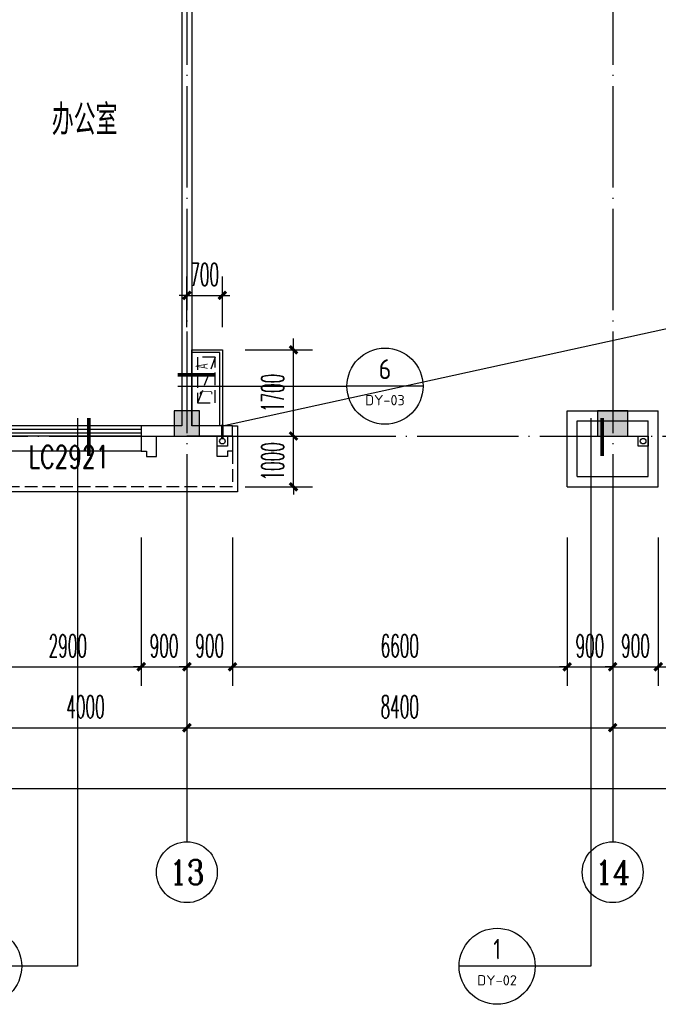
# Model space of a CAD drawing. Extents: x 1779708 to 7299578, y -1121471 to 88434.
# Tile 165 of 256: x 4504718 to 4517317, y -1072048 to -1052634. Entities that reach past the tile are written whole.
import ezdxf
from ezdxf.enums import TextEntityAlignment as Align

# ---------------------------------------------------------------- set-up
doc = ezdxf.new("R2010")
doc.units = 0
doc.header["$LTSCALE"] = 1000
doc.header["$MEASUREMENT"] = 0
doc.linetypes.add('DASH', pattern=[0.35, 0.25, -0.1])
doc.linetypes.add('DOTE', pattern=[2.42, 2, -0.2, 0.02, -0.2])
doc.layers.get('0').update_dxf_attribs({"linetype": 'CONTINUOUS'})
doc.layers.get('Defpoints').update_dxf_attribs({"linetype": 'CONTINUOUS'})
for name, color, linetype in [('11111111111111111111111111111', 50, 'DASH'), ('AXIS', 3, 'CONTINUOUS'), ('AXIS_TEXT', 7, 'CONTINUOUS'), ('DIM_IDEN', 3, 'CONTINUOUS'), ('DIM_污水', 3, 'CONTINUOUS'), ('DOTE', 1, 'DOTE'), ('P_PS_DIM', 1, 'CONTINUOUS'), ('PIPE-雨水', 4, 'CONTINUOUS'), ('PUB_DIM', 3, 'CONTINUOUS'), ('PUB_TEXT', 7, 'CONTINUOUS'), ('SPACE', 7, 'CONTINUOUS'), ('WALL', 255, 'CONTINUOUS'), ('WINDOW', 2, 'CONTINUOUS'), ('WINDOW_TEXT', 7, 'CONTINUOUS'), ('修改', 6, 'CONTINUOUS'), ('墙柱', 2, 'CONTINUOUS'), ('室外构件', 4, 'CONTINUOUS'), ('栏杆', 6, 'CONTINUOUS'), ('看线', 3, 'CONTINUOUS'), ('空调机位表示', 70, 'CONTINUOUS')]:
    doc.layers.add(name, color=color, linetype=linetype)
doc.styles.add('_TCH_AXIS', font='COMPLEX', dxfattribs={"bigfont": 'GBCBIG'})
doc.styles.add('_TCH_DIM_T3', font='SIMPLEX.shx', dxfattribs={"width": 0.494118, "bigfont": 'GBCBIG.shx'})
doc.styles.add('_TCH_SPACE', font='SIMPLEX', dxfattribs={"height": 5, "bigfont": 'GBCBIG'})
doc.styles.add('_TCH_WINDOW', font='SIMPLEX', dxfattribs={"height": 3.5, "bigfont": 'GBCBIG'})
doc.styles.add('COMPLEX', font='COMPLEX')
doc.styles.get("Standard").update_dxf_attribs({"font": 'GBENOR', "bigfont": 'GBCBIG'})
doc.dimstyles.new('_TCH_ARCH&&150', dxfattribs={"dimtxt": 446.25, "dimasz": 150, "dimexe": 375, "dimexo": 450, "dimgap": 189.375, "dimtad": 1, "dimdec": 0, "dimzin": 0, "dimdsep": 46, "dimtxsty": '_TCH_DIM_T3', "dimblk": 'ARCHTICK', "dimcen": 0.09, "dimdle": 225, "dimclrt": 7, "dimazin": 2, "dimtfac": 1, "dimtdec": 0, "dimtix": 1, "dimtmove": 2, "dimatfit": 3, "dimfxl": 250, "dimtolj": 1, "dimtzin": 0, "dimarcsym": 0})

# ---------------------------------------------------------------- blocks, each defined once
blk = doc.blocks.new('_AXISO')
blk.add_circle((0, 0), 0.5)
at = {"layer": 'AXIS_TEXT', "style": 'COMPLEX', "width": 1.041667}
blk.add_attdef('A', text='', height=0.56, dxfattribs=at).set_placement((-0.25, -0.28), (0.25, -0.28), align=Align.FIT)
blk = doc.blocks.new('_ArchTick')
at = {"color": 0, "linetype": 'ByBlock', "const_width": 0.4}
blk.add_lwpolyline([(-0.5, -0.5), (0.5, 0.5)], dxfattribs=at)
blk = doc.blocks.new('*D6822')
at = {"layer": 'AXIS', "color": 0, "lineweight": -2, "transparency": 16777216}
for p, q in [((9200, 6750), (9200, 1875)), ((84800, 6750), (84800, 1875)), ((8975, 2250), (85025, 2250))]:
    blk.add_line(p, q, dxfattribs=at)
at = {"layer": 'Defpoints', "color": 0, "transparency": 16777216}
for p in [(9200, 7200), (84800, 7200), (84800, 2250)]:
    blk.add_point(p, dxfattribs=at)
at = {"layer": 'AXIS', "color": 0, "lineweight": -2, "transparency": 16777216, "xscale": 150, "yscale": 150, "zscale": 150, "rotation": 180}
blk.add_blockref('_ArchTick', (9200, 2250), dxfattribs=at)
at = {"layer": 'AXIS', "color": 0, "lineweight": -2, "transparency": 16777216, "xscale": 150, "yscale": 150, "zscale": 150}
blk.add_blockref('_ArchTick', (84800, 2250), dxfattribs=at)
at = {"layer": 'AXIS', "color": 7, "transparency": 16777216, "insert": (47000, 2663), "char_height": 446.2, "attachment_point": 5, "style": '_TCH_DIM_T3'}
blk.add_mtext('\\A1;75600', dxfattribs=at)
blk = doc.blocks.new('*D6834')
at = {"layer": 'AXIS', "color": 0, "lineweight": -2, "transparency": 16777216}
for p, q in [((64000, 6750), (64000, 3075)), ((68000, 6750), (68000, 3075)), ((63775, 3450), (68225, 3450))]:
    blk.add_line(p, q, dxfattribs=at)
at = {"layer": 'Defpoints', "color": 0, "transparency": 16777216}
for p in [(64000, 7200), (68000, 7200), (68000, 3450)]:
    blk.add_point(p, dxfattribs=at)
at = {"layer": 'AXIS', "color": 0, "lineweight": -2, "transparency": 16777216, "xscale": 150, "yscale": 150, "zscale": 150, "rotation": 180}
blk.add_blockref('_ArchTick', (64000, 3450), dxfattribs=at)
at = {"layer": 'AXIS', "color": 0, "lineweight": -2, "transparency": 16777216, "xscale": 150, "yscale": 150, "zscale": 150}
blk.add_blockref('_ArchTick', (68000, 3450), dxfattribs=at)
at = {"layer": 'AXIS', "color": 7, "transparency": 16777216, "insert": (66000, 3863), "char_height": 446.2, "attachment_point": 5, "style": '_TCH_DIM_T3'}
blk.add_mtext('\\A1;4000', dxfattribs=at)
blk = doc.blocks.new('*D6835')
at = {"layer": 'AXIS', "color": 0, "lineweight": -2, "transparency": 16777216}
for p, q in [((68000, 6750), (68000, 3075)), ((76400, 6750), (76400, 3075)), ((67775, 3450), (76625, 3450))]:
    blk.add_line(p, q, dxfattribs=at)
at = {"layer": 'Defpoints', "color": 0, "transparency": 16777216}
for p in [(68000, 7200), (76400, 7200), (76400, 3450)]:
    blk.add_point(p, dxfattribs=at)
at = {"layer": 'AXIS', "color": 0, "lineweight": -2, "transparency": 16777216, "xscale": 150, "yscale": 150, "zscale": 150, "rotation": 180}
blk.add_blockref('_ArchTick', (68000, 3450), dxfattribs=at)
at = {"layer": 'AXIS', "color": 0, "lineweight": -2, "transparency": 16777216, "xscale": 150, "yscale": 150, "zscale": 150}
blk.add_blockref('_ArchTick', (76400, 3450), dxfattribs=at)
at = {"layer": 'AXIS', "color": 7, "transparency": 16777216, "insert": (72200, 3863), "char_height": 446.2, "attachment_point": 5, "style": '_TCH_DIM_T3'}
blk.add_mtext('\\A1;8400', dxfattribs=at)
blk = doc.blocks.new('*D6836')
at = {"layer": 'AXIS', "color": 0, "lineweight": -2, "transparency": 16777216}
for p, q in [((76400, 6750), (76400, 3075)), ((84300, 6750), (84300, 3075)), ((76175, 3450), (84525, 3450))]:
    blk.add_line(p, q, dxfattribs=at)
at = {"layer": 'Defpoints', "color": 0, "transparency": 16777216}
for p in [(76400, 7200), (84300, 7200), (84300, 3450)]:
    blk.add_point(p, dxfattribs=at)
at = {"layer": 'AXIS', "color": 0, "lineweight": -2, "transparency": 16777216, "xscale": 150, "yscale": 150, "zscale": 150, "rotation": 180}
blk.add_blockref('_ArchTick', (76400, 3450), dxfattribs=at)
at = {"layer": 'AXIS', "color": 0, "lineweight": -2, "transparency": 16777216, "xscale": 150, "yscale": 150, "zscale": 150}
blk.add_blockref('_ArchTick', (84300, 3450), dxfattribs=at)
at = {"layer": 'AXIS', "color": 7, "transparency": 16777216, "insert": (80350, 3863), "char_height": 446.2, "attachment_point": 5, "style": '_TCH_DIM_T3'}
blk.add_mtext('\\A1;7900', dxfattribs=at)
blk = doc.blocks.new('A$C46E9187A')
at = {"layer": '空调机位表示', "linetype": 'DASH'}
blk.add_lwpolyline([(0, 0), (0, 350), (900, 350), (900, 0)], close=True, dxfattribs=at)
blk.add_lwpolyline([(0, 0), (900, 350)], dxfattribs=at)
at = {"layer": '空调机位表示', "width": 0.6}
for s, p in [('A', (118, 145)), ('C', (651, 55))]:
    blk.add_text(s, height=250, dxfattribs=at).set_placement(p)
blk = doc.blocks.new('a1')
at = {"layer": '11111111111111111111111111111'}
for p, q in [((59122, 49136), (59122, 48936)), ((59322, 49136), (59122, 49136)), ((59322, 48936), (59322, 49136)), ((59122, 48936), (59322, 48936))]:
    blk.add_line(p, q, dxfattribs=at)
blk = doc.blocks.new('$WINLIB2D$00000001')
at = {"color": 0}
for points in [[(-0.5, 0.5), (-0.5, -0.5)], [(-0.5, 0.5), (0.5, 0.5)], [(0.5, -0.5), (0.5, 0.5)], [(0.5, 0.1667), (-0.5, 0.1667)], [(0.5, -0.1667), (-0.5, -0.1667)], [(-0.5, -0.5), (0.5, -0.5)]]:
    blk.add_lwpolyline(points, dxfattribs=at)
blk = doc.blocks.new('*D5038')
at = {"layer": 'Defpoints', "color": 0, "transparency": 16777216}
for p in [(4517317, -1062393), (4523917, -1062393), (4523917, -1065393)]:
    blk.add_point(p, dxfattribs=at)
at = {"layer": 'PUB_DIM', "color": 0, "lineweight": -2, "transparency": 16777216}
for p, q in [((4517317, -1062843), (4517317, -1065768)), ((4523917, -1062843), (4523917, -1065768)), ((4517092, -1065393), (4524142, -1065393))]:
    blk.add_line(p, q, dxfattribs=at)
at = {"layer": 'PUB_DIM', "color": 0, "lineweight": -2, "transparency": 16777216, "xscale": 150, "yscale": 150, "zscale": 150, "rotation": 180}
blk.add_blockref('_ArchTick', (4517317, -1065393), dxfattribs=at)
at = {"layer": 'PUB_DIM', "color": 0, "lineweight": -2, "transparency": 16777216, "xscale": 150, "yscale": 150, "zscale": 150}
blk.add_blockref('_ArchTick', (4523917, -1065393), dxfattribs=at)
at = {"layer": 'PUB_DIM', "color": 7, "transparency": 16777216, "insert": (4520617, -1064981), "char_height": 446.2, "attachment_point": 5, "style": '_TCH_DIM_T3'}
blk.add_mtext('\\A1;6600', dxfattribs=at)
blk = doc.blocks.new('*D5039')
at = {"layer": 'Defpoints', "color": 0, "transparency": 16777216}
for p in [(4516417, -1062393), (4517317, -1062393), (4517317, -1065393)]:
    blk.add_point(p, dxfattribs=at)
at = {"layer": 'PUB_DIM', "color": 0, "lineweight": -2, "transparency": 16777216}
for p, q in [((4516417, -1062843), (4516417, -1065768)), ((4517317, -1062843), (4517317, -1065768)), ((4516417, -1065393), (4516267, -1065393)), ((4516417, -1065393), (4517317, -1065393)), ((4517317, -1065393), (4517467, -1065393))]:
    blk.add_line(p, q, dxfattribs=at)
at = {"layer": 'PUB_DIM', "color": 0, "lineweight": -2, "transparency": 16777216, "xscale": 150, "yscale": 150, "zscale": 150}
blk.add_blockref('_ArchTick', (4516417, -1065393), dxfattribs=at)
at = {"layer": 'PUB_DIM', "color": 0, "lineweight": -2, "transparency": 16777216, "xscale": 150, "yscale": 150, "zscale": 150, "rotation": 180}
blk.add_blockref('_ArchTick', (4517317, -1065393), dxfattribs=at)
at = {"layer": 'PUB_DIM', "color": 7, "transparency": 16777216, "insert": (4516867, -1064981), "char_height": 446.2, "attachment_point": 5, "style": '_TCH_DIM_T3'}
blk.add_mtext('\\A1;900', dxfattribs=at)
blk = doc.blocks.new('*D5040')
at = {"layer": 'Defpoints', "color": 0, "transparency": 16777216}
for p in [(4515517, -1062393), (4516417, -1062393), (4516417, -1065393)]:
    blk.add_point(p, dxfattribs=at)
at = {"layer": 'PUB_DIM', "color": 0, "lineweight": -2, "transparency": 16777216}
for p, q in [((4515517, -1062843), (4515517, -1065768)), ((4516417, -1062843), (4516417, -1065768)), ((4515517, -1065393), (4515367, -1065393)), ((4515517, -1065393), (4516417, -1065393)), ((4516417, -1065393), (4516567, -1065393))]:
    blk.add_line(p, q, dxfattribs=at)
at = {"layer": 'PUB_DIM', "color": 0, "lineweight": -2, "transparency": 16777216, "xscale": 150, "yscale": 150, "zscale": 150}
blk.add_blockref('_ArchTick', (4515517, -1065393), dxfattribs=at)
at = {"layer": 'PUB_DIM', "color": 0, "lineweight": -2, "transparency": 16777216, "xscale": 150, "yscale": 150, "zscale": 150, "rotation": 180}
blk.add_blockref('_ArchTick', (4516417, -1065393), dxfattribs=at)
at = {"layer": 'PUB_DIM', "color": 7, "transparency": 16777216, "insert": (4515967, -1064981), "char_height": 446.2, "attachment_point": 5, "style": '_TCH_DIM_T3'}
blk.add_mtext('\\A1;900', dxfattribs=at)
blk = doc.blocks.new('*D5041')
at = {"layer": 'Defpoints', "color": 0, "transparency": 16777216}
for p in [(4508917, -1062393), (4515517, -1062393), (4515517, -1065393)]:
    blk.add_point(p, dxfattribs=at)
at = {"layer": 'PUB_DIM', "color": 0, "lineweight": -2, "transparency": 16777216}
for p, q in [((4508917, -1062843), (4508917, -1065768)), ((4515517, -1062843), (4515517, -1065768)), ((4508692, -1065393), (4515742, -1065393))]:
    blk.add_line(p, q, dxfattribs=at)
at = {"layer": 'PUB_DIM', "color": 0, "lineweight": -2, "transparency": 16777216, "xscale": 150, "yscale": 150, "zscale": 150, "rotation": 180}
blk.add_blockref('_ArchTick', (4508917, -1065393), dxfattribs=at)
at = {"layer": 'PUB_DIM', "color": 0, "lineweight": -2, "transparency": 16777216, "xscale": 150, "yscale": 150, "zscale": 150}
blk.add_blockref('_ArchTick', (4515517, -1065393), dxfattribs=at)
at = {"layer": 'PUB_DIM', "color": 7, "transparency": 16777216, "insert": (4512217, -1064981), "char_height": 446.2, "attachment_point": 5, "style": '_TCH_DIM_T3'}
blk.add_mtext('\\A1;6600', dxfattribs=at)
blk = doc.blocks.new('*D5042')
at = {"layer": 'Defpoints', "color": 0, "transparency": 16777216}
for p in [(4508017, -1062393), (4508917, -1062393), (4508917, -1065393)]:
    blk.add_point(p, dxfattribs=at)
at = {"layer": 'PUB_DIM', "color": 0, "lineweight": -2, "transparency": 16777216}
for p, q in [((4508017, -1062843), (4508017, -1065768)), ((4508917, -1062843), (4508917, -1065768)), ((4508017, -1065393), (4507867, -1065393)), ((4508017, -1065393), (4508917, -1065393)), ((4508917, -1065393), (4509067, -1065393))]:
    blk.add_line(p, q, dxfattribs=at)
at = {"layer": 'PUB_DIM', "color": 0, "lineweight": -2, "transparency": 16777216, "xscale": 150, "yscale": 150, "zscale": 150}
blk.add_blockref('_ArchTick', (4508017, -1065393), dxfattribs=at)
at = {"layer": 'PUB_DIM', "color": 0, "lineweight": -2, "transparency": 16777216, "xscale": 150, "yscale": 150, "zscale": 150, "rotation": 180}
blk.add_blockref('_ArchTick', (4508917, -1065393), dxfattribs=at)
at = {"layer": 'PUB_DIM', "color": 7, "transparency": 16777216, "insert": (4508467, -1064981), "char_height": 446.2, "attachment_point": 5, "style": '_TCH_DIM_T3'}
blk.add_mtext('\\A1;900', dxfattribs=at)
blk = doc.blocks.new('*D5043')
at = {"layer": 'Defpoints', "color": 0, "transparency": 16777216}
for p in [(4507117, -1062393), (4508017, -1062393), (4508017, -1065393)]:
    blk.add_point(p, dxfattribs=at)
at = {"layer": 'PUB_DIM', "color": 0, "lineweight": -2, "transparency": 16777216}
for p, q in [((4507117, -1062843), (4507117, -1065768)), ((4508017, -1062843), (4508017, -1065768)), ((4507117, -1065393), (4506967, -1065393)), ((4507117, -1065393), (4508017, -1065393)), ((4508017, -1065393), (4508167, -1065393))]:
    blk.add_line(p, q, dxfattribs=at)
at = {"layer": 'PUB_DIM', "color": 0, "lineweight": -2, "transparency": 16777216, "xscale": 150, "yscale": 150, "zscale": 150}
blk.add_blockref('_ArchTick', (4507117, -1065393), dxfattribs=at)
at = {"layer": 'PUB_DIM', "color": 0, "lineweight": -2, "transparency": 16777216, "xscale": 150, "yscale": 150, "zscale": 150, "rotation": 180}
blk.add_blockref('_ArchTick', (4508017, -1065393), dxfattribs=at)
at = {"layer": 'PUB_DIM', "color": 7, "transparency": 16777216, "insert": (4507567, -1064981), "char_height": 446.2, "attachment_point": 5, "style": '_TCH_DIM_T3'}
blk.add_mtext('\\A1;900', dxfattribs=at)
blk = doc.blocks.new('*D5044')
at = {"layer": 'Defpoints', "color": 0, "transparency": 16777216}
for p in [(4504217, -1062393), (4507117, -1062393), (4507117, -1065393)]:
    blk.add_point(p, dxfattribs=at)
at = {"layer": 'PUB_DIM', "color": 0, "lineweight": -2, "transparency": 16777216}
for p, q in [((4504217, -1062843), (4504217, -1065768)), ((4507117, -1062843), (4507117, -1065768)), ((4503992, -1065393), (4507342, -1065393))]:
    blk.add_line(p, q, dxfattribs=at)
at = {"layer": 'PUB_DIM', "color": 0, "lineweight": -2, "transparency": 16777216, "xscale": 150, "yscale": 150, "zscale": 150, "rotation": 180}
blk.add_blockref('_ArchTick', (4504217, -1065393), dxfattribs=at)
at = {"layer": 'PUB_DIM', "color": 0, "lineweight": -2, "transparency": 16777216, "xscale": 150, "yscale": 150, "zscale": 150}
blk.add_blockref('_ArchTick', (4507117, -1065393), dxfattribs=at)
at = {"layer": 'PUB_DIM', "color": 7, "transparency": 16777216, "insert": (4505667, -1064981), "char_height": 446.2, "attachment_point": 5, "style": '_TCH_DIM_T3'}
blk.add_mtext('\\A1;2900', dxfattribs=at)
blk = doc.blocks.new('*D6414')
at = {"layer": 'Defpoints', "color": 0, "transparency": 16777216}
for p in [(4508717, -1058070), (4508017, -1059143), (4508717, -1059143)]:
    blk.add_point(p, dxfattribs=at)
at = {"layer": 'PUB_DIM', "color": 0, "lineweight": -2, "transparency": 16777216}
for p, q in [((4508017, -1058693), (4508017, -1057695)), ((4508717, -1058693), (4508717, -1057695)), ((4508017, -1058070), (4507867, -1058070)), ((4508017, -1058070), (4508717, -1058070)), ((4508717, -1058070), (4508867, -1058070))]:
    blk.add_line(p, q, dxfattribs=at)
at = {"layer": 'PUB_DIM', "color": 0, "lineweight": -2, "transparency": 16777216, "xscale": 150, "yscale": 150, "zscale": 150}
blk.add_blockref('_ArchTick', (4508017, -1058070), dxfattribs=at)
at = {"layer": 'PUB_DIM', "color": 0, "lineweight": -2, "transparency": 16777216, "xscale": 150, "yscale": 150, "zscale": 150, "rotation": 180}
blk.add_blockref('_ArchTick', (4508717, -1058070), dxfattribs=at)
at = {"layer": 'PUB_DIM', "color": 7, "transparency": 16777216, "insert": (4508367, -1057657), "char_height": 446.2, "attachment_point": 5, "style": '_TCH_DIM_T3'}
blk.add_mtext('\\A1;700', dxfattribs=at)
blk = doc.blocks.new('*D6415')
at = {"layer": 'Defpoints', "color": 0, "transparency": 16777216}
for p in [(4508717, -1059143), (4510121, -1059143), (4508717, -1060843)]:
    blk.add_point(p, dxfattribs=at)
at = {"layer": 'PUB_DIM', "color": 0, "lineweight": -2, "transparency": 16777216}
for p, q in [((4510121, -1061068), (4510121, -1058918)), ((4509167, -1059143), (4510496, -1059143)), ((4509167, -1060843), (4510496, -1060843))]:
    blk.add_line(p, q, dxfattribs=at)
at = {"layer": 'PUB_DIM', "color": 0, "lineweight": -2, "transparency": 16777216, "xscale": 150, "yscale": 150, "zscale": 150}
for p, rotation in [((4510121, -1059143), 90), ((4510121, -1060843), 270)]:
    blk.add_blockref('_ArchTick', p, dxfattribs=dict(at, rotation=rotation))
at = {"layer": 'PUB_DIM', "color": 7, "transparency": 16777216, "insert": (4509709, -1059993), "char_height": 446.2, "attachment_point": 5, "rotation": 90, "style": '_TCH_DIM_T3'}
blk.add_mtext('\\A1;1700', dxfattribs=at)
blk = doc.blocks.new('*D6416')
at = {"layer": 'Defpoints', "color": 0, "transparency": 16777216}
for p in [(4508717, -1060843), (4510121, -1060843), (4508717, -1061843)]:
    blk.add_point(p, dxfattribs=at)
at = {"layer": 'PUB_DIM', "color": 0, "lineweight": -2, "transparency": 16777216}
for p, q in [((4510121, -1060843), (4510121, -1060693)), ((4509167, -1060843), (4510496, -1060843)), ((4510121, -1061843), (4510121, -1060843)), ((4509167, -1061843), (4510496, -1061843)), ((4510121, -1061843), (4510121, -1061993))]:
    blk.add_line(p, q, dxfattribs=at)
at = {"layer": 'PUB_DIM', "color": 0, "lineweight": -2, "transparency": 16777216, "xscale": 150, "yscale": 150, "zscale": 150}
for p, rotation in [((4510121, -1060843), 270), ((4510121, -1061843), 90)]:
    blk.add_blockref('_ArchTick', p, dxfattribs=dict(at, rotation=rotation))
at = {"layer": 'PUB_DIM', "color": 7, "transparency": 16777216, "insert": (4509709, -1061343), "char_height": 446.2, "attachment_point": 5, "rotation": 90, "style": '_TCH_DIM_T3'}
blk.add_mtext('\\A1;1000', dxfattribs=at)
blk = doc.blocks.new('A$C159220C3')
at = {"layer": 'AXIS'}
for p, q in [((68000, 7200), (68000, 1200)), ((76400, 7200), (76400, 1200))]:
    blk.add_line(p, q, dxfattribs=at)
at = {"layer": 'DOTE'}
for p, q in [((68000, 149200), (68000, 7200)), ((76400, 149200), (76400, 7200)), ((7200, 9200), (86800, 9200))]:
    blk.add_line(p, q, dxfattribs=at)
at = {"layer": 'AXIS'}
ref = blk.add_blockref('_AXISO', (68000, 600), dxfattribs=dict(at, xscale=1200, yscale=1200, zscale=1200))
ref.add_attrib('A', '13', dxfattribs={"layer": 'AXIS_TEXT', "height": 481.71, "style": '_TCH_AXIS', "width": 1.034483}).set_placement((67655.9, 359.1), (68344.1, 359.1), align=Align.FIT)
ref = blk.add_blockref('_AXISO', (76400, 600), dxfattribs=dict(at, xscale=1200, yscale=1200, zscale=1200))
ref.add_attrib('A', '14', dxfattribs={"layer": 'AXIS_TEXT', "height": 471.11, "style": '_TCH_AXIS'}).set_placement((76052.3, 364.4), (76747.7, 364.4), align=Align.FIT)
for p1, p2, distance, picture, middle in [((9200, 7200), (84800, 7200), -4950, '*D6822', (47000, 2662.5)), ((64000, 7200), (68000, 7200), -3750, '*D6834', (66000, 3862.5)), ((68000, 7200), (76400, 7200), -3750, '*D6835', (72200, 3862.5)), ((76400, 7200), (84300, 7200), -3750, '*D6836', (80350, 3862.5))]:
    dim = blk.add_aligned_dim(p1=p1, p2=p2, distance=distance, dimstyle='_TCH_ARCH&&150', dxfattribs=at)
    dim.commit()
    dim.dimension.update_dxf_attribs({"geometry": picture, "text_midpoint": middle})

msp = doc.modelspace()

# ---------------------------------------------------------------- hatches: boundary and pattern name
at = {"layer": '墙柱'}
h = msp.add_hatch(color=256, dxfattribs=at)
h.paths.add_polyline_path([(4476347.1, -937943.3), (4476347.1, -938243.3), (4475447.1, -938243.3), (4475447.1, -937943.3)])
h.paths.add_polyline_path([(4474277.1, -935643.3), (4474877.1, -935643.3), (4474877.1, -936043.3), (4474277.1, -936043.3)])
h.paths.add_polyline_path([(4524317.1, -1005043.3), (4524917.1, -1005043.3), (4524917.1, -1005643.3), (4524317.1, -1005643.3)])
h.paths.add_polyline_path([(4516217.1, -1005043.3), (4516817.1, -1005043.3), (4516817.1, -1005643.3), (4516217.1, -1005643.3)])
h.paths.add_polyline_path([(4524317.1, -995843.3), (4524917.1, -995843.3), (4524917.1, -996443.3), (4524317.1, -996443.3)])
h.paths.add_polyline_path([(4516217.1, -995843.3), (4516817.1, -995843.3), (4516817.1, -996443.3), (4516217.1, -996443.3)])
h.paths.add_polyline_path([(4524317.1, -987243.3), (4524917.1, -987243.3), (4524917.1, -987843.3), (4524317.1, -987843.3)])
h.paths.add_polyline_path([(4516217.1, -987243.3), (4516817.1, -987243.3), (4516817.1, -987843.3), (4516217.1, -987843.3)])
h.paths.add_polyline_path([(4524317.1, -978043.3), (4524917.1, -978043.3), (4524917.1, -978643.3), (4524317.1, -978643.3)])
h.paths.add_polyline_path([(4516217.1, -978043.3), (4516817.1, -978043.3), (4516817.1, -978643.3), (4516217.1, -978643.3)])
h.paths.add_polyline_path([(4449717.1, -973843.3), (4450217.1, -973843.3), (4450217.1, -973343.3), (4449717.1, -973343.3)])
h.paths.add_polyline_path([(4449717.1, -967593.3), (4450217.1, -967593.3), (4450217.1, -967093.3), (4449717.1, -967093.3)])
h.paths.add_polyline_path([(4449717.1, -961043.3), (4450217.1, -961043.3), (4450217.1, -960543.3), (4449717.1, -960543.3)])
h.paths.add_polyline_path([(4524117.1, -932143.3), (4524817.1, -932143.3), (4524817.1, -932643.3), (4524117.1, -932643.3)])
h.paths.add_polyline_path([(4474067.1, -964543.3), (4474767.1, -964543.3), (4474767.1, -964043.3), (4474067.1, -964043.3)])
h.paths.add_polyline_path([(4516067.1, -932143.3), (4516767.1, -932143.3), (4516767.1, -932643.3), (4516067.1, -932643.3)])
h.paths.add_polyline_path([(4474067.1, -932143.3), (4474767.1, -932143.3), (4474767.1, -932643.3), (4474067.1, -932643.3)])
h.paths.add_polyline_path([(4449717.1, -955193.3), (4450217.1, -955193.3), (4450217.1, -954693.3), (4449717.1, -954693.3)])
h.paths.add_polyline_path([(4503717.1, -922843.3), (4504217.1, -922843.3), (4504217.1, -923343.3), (4503717.1, -923343.3)])
h.paths.add_polyline_path([(4465817.1, -973843.3), (4466317.1, -973843.3), (4466317.1, -973343.3), (4465817.1, -973343.3)])
h.paths.add_polyline_path([(4474117.1, -973843.3), (4474717.1, -973843.3), (4474717.1, -973343.3), (4474117.1, -973343.3)])
h.paths.add_polyline_path([(4491217.1, -964643.3), (4491817.1, -964643.3), (4491817.1, -964043.3), (4491217.1, -964043.3)])
h.paths.add_polyline_path([(4507717.1, -955843.3), (4508317.1, -955843.3), (4508317.1, -955243.3), (4507717.1, -955243.3)])
h.paths.add_polyline_path([(4462217.1, -967693.3), (4462717.1, -967693.3), (4462717.1, -966993.3), (4462217.1, -966993.3)])
h.paths.add_polyline_path([(4515917.1, -959943.3), (4516417.1, -959943.3), (4516417.1, -959443.3), (4515917.1, -959443.3)])
h.paths.add_polyline_path([(4465717.1, -935643.3), (4466317.1, -935643.3), (4466317.1, -936143.3), (4465717.1, -936143.3)])
h.paths.add_polyline_path([(4469917.1, -942243.3), (4470417.1, -942243.3), (4470417.1, -942743.3), (4469917.1, -942743.3)])
h.paths.add_polyline_path([(4469917.1, -948843.3), (4470417.1, -948843.3), (4470417.1, -949343.3), (4469917.1, -949343.3)])
h.paths.add_polyline_path([(4462217.1, -954593.3), (4462717.1, -954593.3), (4462717.1, -955293.3), (4462217.1, -955293.3)])
h.paths.add_polyline_path([(4469917.1, -961043.3), (4470417.1, -961043.3), (4470417.1, -960543.3), (4469917.1, -960543.3)])
h.paths.add_polyline_path([(4462217.1, -973843.3), (4462717.1, -973843.3), (4462717.1, -973343.3), (4462217.1, -973343.3)])
h.paths.add_polyline_path([(4504117.1, -947343.3), (4503617.1, -947343.3), (4503617.1, -947843.3), (4504117.1, -947843.3)])
h.paths.add_polyline_path([(4524117.1, -964543.3), (4524817.1, -964543.3), (4524817.1, -964043.3), (4524117.1, -964043.3)])
h.paths.add_polyline_path([(4457617.1, -935643.3), (4458117.1, -935643.3), (4458117.1, -936143.3), (4457617.1, -936143.3)])
h.paths.add_polyline_path([(4516067.1, -947243.3), (4516767.1, -947243.3), (4516767.1, -947843.3), (4516067.1, -947843.3)])
h.paths.add_polyline_path([(4524117.1, -947843.3), (4524817.1, -947843.3), (4524817.1, -947243.3), (4524117.1, -947243.3)])
h.paths.add_polyline_path([(4507717.1, -947843.3), (4508317.1, -947843.3), (4508317.1, -947243.3), (4507717.1, -947243.3)])
h.paths.add_polyline_path([(4515917.1, -955743.3), (4516417.1, -955743.3), (4516417.1, -955243.3), (4515917.1, -955243.3)])
h.paths.add_polyline_path([(4503617.1, -955743.3), (4504117.1, -955743.3), (4504117.1, -955243.3), (4503617.1, -955243.3)])
h.paths.add_polyline_path([(4499367.1, -935643.3), (4499867.1, -935643.3), (4499867.1, -936143.3), (4499367.1, -936143.3)])
h.paths.add_polyline_path([(4495417.1, -973843.3), (4495917.1, -973843.3), (4495917.1, -973343.3), (4495417.1, -973343.3)])
h.paths.add_polyline_path([(4491717.1, -961043.3), (4491217.1, -961043.3), (4491217.1, -960543.3), (4491717.1, -960543.3)])
h.paths.add_polyline_path([(4491717.1, -973843.3), (4491217.1, -973843.3), (4491217.1, -973343.3), (4491717.1, -973343.3)])
h.paths.add_polyline_path([(4474117.1, -961043.3), (4474617.1, -961043.3), (4474617.1, -960543.3), (4474117.1, -960543.3)])
h.paths.add_polyline_path([(4469917.1, -954693.3), (4470417.1, -954693.3), (4470417.1, -955193.3), (4469917.1, -955193.3)])
h.paths.add_polyline_path([(4462217.1, -960343.3), (4462717.1, -960343.3), (4462717.1, -961043.3), (4462217.1, -961043.3)])
h.paths.add_polyline_path([(4465717.1, -948843.3), (4466317.1, -948843.3), (4466317.1, -949343.3), (4465717.1, -949343.3)])
h.paths.add_polyline_path([(4457317.1, -948843.3), (4457917.1, -948843.3), (4457917.1, -949343.3), (4457317.1, -949343.3)])
h.paths.add_polyline_path([(4449717.1, -948843.3), (4450217.1, -948843.3), (4450217.1, -949343.3), (4449717.1, -949343.3)])
h.paths.add_polyline_path([(4465717.1, -942143.3), (4466317.1, -942143.3), (4466317.1, -942743.3), (4465717.1, -942743.3)])
h.paths.add_polyline_path([(4457617.1, -942143.3), (4458117.1, -942143.3), (4458117.1, -942743.3), (4457617.1, -942743.3)])
h.paths.add_polyline_path([(4524117.1, -961343.3), (4524817.1, -961343.3), (4524817.1, -960843.3), (4524117.1, -960843.3)])
h.paths.add_polyline_path([(4524317.1, -973843.3), (4524817.1, -973843.3), (4524817.1, -973343.3), (4524317.1, -973343.3)])
h.paths.add_polyline_path([(4516067.1, -964743.3), (4516767.1, -964743.3), (4516767.1, -964043.3), (4516067.1, -964043.3)])
h.paths.add_polyline_path([(4516017.1, -973843.3), (4516817.1, -973843.3), (4516817.1, -973343.3), (4516017.1, -973343.3)])
h.paths.add_polyline_path([(4507667.1, -964743.3), (4508367.1, -964743.3), (4508367.1, -964043.3), (4507667.1, -964043.3)])
h.paths.add_polyline_path([(4507717.1, -973843.3), (4508317.1, -973843.3), (4508317.1, -973343.3), (4507717.1, -973343.3)])
h.paths.add_polyline_path([(4499367.1, -961043.3), (4499867.1, -961043.3), (4499867.1, -960543.3), (4499367.1, -960543.3)])
h.paths.add_polyline_path([(4499267.1, -964543.3), (4499967.1, -964543.3), (4499967.1, -964043.3), (4499267.1, -964043.3)])
h.paths.add_polyline_path([(4499367.1, -973843.3), (4499867.1, -973843.3), (4499867.1, -973343.3), (4499367.1, -973343.3)])
h.paths.add_polyline_path([(4482317.1, -961043.3), (4482817.1, -961043.3), (4482817.1, -960543.3), (4482317.1, -960543.3)])
h.paths.add_polyline_path([(4482217.1, -964643.3), (4482817.1, -964643.3), (4482817.1, -964043.3), (4482217.1, -964043.3)])
h.paths.add_polyline_path([(4465717.1, -964643.3), (4466317.1, -964643.3), (4466317.1, -964043.3), (4465717.1, -964043.3)])
h.paths.add_polyline_path([(4482317.1, -973843.3), (4482817.1, -973843.3), (4482817.1, -973343.3), (4482317.1, -973343.3)])
h.paths.add_polyline_path([(4516067.1, -935643.3), (4516767.1, -935643.3), (4516767.1, -936243.3), (4516067.1, -936243.3)])
h.paths.add_polyline_path([(4524117.1, -922843.3), (4524817.1, -922843.3), (4524817.1, -923343.3), (4524117.1, -923343.3)])
h.paths.add_polyline_path([(4516117.1, -922843.3), (4516717.1, -922843.3), (4516717.1, -923343.3), (4516117.1, -923343.3)])
h.paths.add_polyline_path([(4507717.1, -935643.3), (4508317.1, -935643.3), (4508317.1, -936243.3), (4507717.1, -936243.3)])
h.paths.add_polyline_path([(4507667.1, -932143.3), (4508367.1, -932143.3), (4508367.1, -932643.3), (4507667.1, -932643.3)])
h.paths.add_polyline_path([(4507767.1, -922843.3), (4508267.1, -922843.3), (4508267.1, -923343.3), (4507767.1, -923343.3)])
h.paths.add_polyline_path([(4499317.1, -932043.3), (4499917.1, -932043.3), (4499917.1, -932643.3), (4499317.1, -932643.3)])
h.paths.add_polyline_path([(4499317.1, -922843.3), (4499917.1, -922843.3), (4499917.1, -923343.3), (4499317.1, -923343.3)])
h.paths.add_polyline_path([(4491217.1, -935643.3), (4491717.1, -935643.3), (4491717.1, -936143.3), (4491217.1, -936143.3)])
h.paths.add_polyline_path([(4491217.1, -932043.3), (4491817.1, -932043.3), (4491817.1, -932643.3), (4491217.1, -932643.3)])
h.paths.add_polyline_path([(4482317.1, -935643.3), (4482817.1, -935643.3), (4482817.1, -936143.3), (4482317.1, -936143.3)])
h.paths.add_polyline_path([(4482217.1, -932043.3), (4482817.1, -932043.3), (4482817.1, -932643.3), (4482217.1, -932643.3)])
h.paths.add_polyline_path([(4449217.1, -935343.3), (4449917.1, -935343.3), (4449917.1, -935843.3), (4449217.1, -935843.3)])
h.paths.add_polyline_path([(4449217.1, -932143.3), (4449917.1, -932143.3), (4449917.1, -932643.3), (4449217.1, -932643.3)])
h.paths.add_polyline_path([(4457267.1, -932143.3), (4457967.1, -932143.3), (4457967.1, -932643.3), (4457267.1, -932643.3)])
h.paths.add_polyline_path([(4465717.1, -932043.3), (4466317.1, -932043.3), (4466317.1, -932643.3), (4465717.1, -932643.3)])
h.paths.add_polyline_path([(4491217.1, -922843.3), (4491717.1, -922843.3), (4491717.1, -923343.3), (4491217.1, -923343.3)])
h.paths.add_polyline_path([(4482317.1, -922843.3), (4482817.1, -922843.3), (4482817.1, -923343.3), (4482317.1, -923343.3)])
h.paths.add_polyline_path([(4474117.1, -922843.3), (4474717.1, -922843.3), (4474717.1, -923343.3), (4474117.1, -923343.3)])
h.paths.add_polyline_path([(4465717.1, -922843.3), (4466317.1, -922843.3), (4466317.1, -923343.3), (4465717.1, -923343.3)])
h.paths.add_polyline_path([(4457267.1, -922843.3), (4457967.1, -922843.3), (4457967.1, -923343.3), (4457267.1, -923343.3)])
h.paths.add_polyline_path([(4449217.1, -922843.3), (4449717.1, -922843.3), (4449717.1, -923343.3), (4449217.1, -923343.3)])
h.paths.add_polyline_path([(4524117.1, -935643.3), (4524817.1, -935643.3), (4524817.1, -936243.3), (4524117.1, -936243.3)])
h.paths.add_polyline_path([(4449717.1, -1009843.3), (4450217.1, -1009843.3), (4450217.1, -1010343.3), (4449717.1, -1010343.3)])
h.paths.add_polyline_path([(4449717.1, -1016093.3), (4450217.1, -1016093.3), (4450217.1, -1016593.3), (4449717.1, -1016593.3)])
h.paths.add_polyline_path([(4449717.1, -1022643.3), (4450217.1, -1022643.3), (4450217.1, -1023143.3), (4449717.1, -1023143.3)])
h.paths.add_polyline_path([(4524117.1, -1051543.3), (4524817.1, -1051543.3), (4524817.1, -1051043.3), (4524117.1, -1051043.3)])
h.paths.add_polyline_path([(4474067.1, -1019143.3), (4474767.1, -1019143.3), (4474767.1, -1019643.3), (4474067.1, -1019643.3)])
h.paths.add_polyline_path([(4516067.1, -1051543.3), (4516767.1, -1051543.3), (4516767.1, -1051043.3), (4516067.1, -1051043.3)])
h.paths.add_polyline_path([(4474067.1, -1051543.3), (4474767.1, -1051543.3), (4474767.1, -1051043.3), (4474067.1, -1051043.3)])
h.paths.add_polyline_path([(4449717.1, -1028493.3), (4450217.1, -1028493.3), (4450217.1, -1028993.3), (4449717.1, -1028993.3)])
h.paths.add_polyline_path([(4476347.1, -1045743.3), (4476347.1, -1045443.3), (4475447.1, -1045443.3), (4475447.1, -1045743.3)])
h.paths.add_polyline_path([(4503717.1, -1060843.3), (4504217.1, -1060843.3), (4504217.1, -1060343.3), (4503717.1, -1060343.3)])
h.paths.add_polyline_path([(4465817.1, -1009843.3), (4466317.1, -1009843.3), (4466317.1, -1010343.3), (4465817.1, -1010343.3)])
h.paths.add_polyline_path([(4474117.1, -1009843.3), (4474717.1, -1009843.3), (4474717.1, -1010343.3), (4474117.1, -1010343.3)])
h.paths.add_polyline_path([(4491217.1, -1019043.3), (4491817.1, -1019043.3), (4491817.1, -1019643.3), (4491217.1, -1019643.3)])
h.paths.add_polyline_path([(4507717.1, -1027843.3), (4508317.1, -1027843.3), (4508317.1, -1028443.3), (4507717.1, -1028443.3)])
h.paths.add_polyline_path([(4462217.1, -1015993.3), (4462717.1, -1015993.3), (4462717.1, -1016693.3), (4462217.1, -1016693.3)])
h.paths.add_polyline_path([(4515917.1, -1023743.3), (4516417.1, -1023743.3), (4516417.1, -1024243.3), (4515917.1, -1024243.3)])
h.paths.add_polyline_path([(4465717.1, -1048043.3), (4466317.1, -1048043.3), (4466317.1, -1047543.3), (4465717.1, -1047543.3)])
h.paths.add_polyline_path([(4469917.1, -1041443.3), (4470417.1, -1041443.3), (4470417.1, -1040943.3), (4469917.1, -1040943.3)])
h.paths.add_polyline_path([(4469917.1, -1034843.3), (4470417.1, -1034843.3), (4470417.1, -1034343.3), (4469917.1, -1034343.3)])
h.paths.add_polyline_path([(4462217.1, -1029093.3), (4462717.1, -1029093.3), (4462717.1, -1028393.3), (4462217.1, -1028393.3)])
h.paths.add_polyline_path([(4469917.1, -1022643.3), (4470417.1, -1022643.3), (4470417.1, -1023143.3), (4469917.1, -1023143.3)])
h.paths.add_polyline_path([(4462217.1, -1009843.3), (4462717.1, -1009843.3), (4462717.1, -1010343.3), (4462217.1, -1010343.3)])
h.paths.add_polyline_path([(4504117.1, -1036343.3), (4503617.1, -1036343.3), (4503617.1, -1035843.3), (4504117.1, -1035843.3)])
h.paths.add_polyline_path([(4524117.1, -1019143.3), (4524817.1, -1019143.3), (4524817.1, -1019643.3), (4524117.1, -1019643.3)])
h.paths.add_polyline_path([(4457617.1, -1048043.3), (4458117.1, -1048043.3), (4458117.1, -1047543.3), (4457617.1, -1047543.3)])
h.paths.add_polyline_path([(4516067.1, -1036443.3), (4516767.1, -1036443.3), (4516767.1, -1035843.3), (4516067.1, -1035843.3)])
h.paths.add_polyline_path([(4524117.1, -1035843.3), (4524817.1, -1035843.3), (4524817.1, -1036443.3), (4524117.1, -1036443.3)])
h.paths.add_polyline_path([(4507717.1, -1035843.3), (4508317.1, -1035843.3), (4508317.1, -1036443.3), (4507717.1, -1036443.3)])
h.paths.add_polyline_path([(4515917.1, -1027943.3), (4516417.1, -1027943.3), (4516417.1, -1028443.3), (4515917.1, -1028443.3)])
h.paths.add_polyline_path([(4503617.1, -1027943.3), (4504117.1, -1027943.3), (4504117.1, -1028443.3), (4503617.1, -1028443.3)])
h.paths.add_polyline_path([(4499367.1, -1048043.3), (4499867.1, -1048043.3), (4499867.1, -1047543.3), (4499367.1, -1047543.3)])
h.paths.add_polyline_path([(4495417.1, -1009843.3), (4495917.1, -1009843.3), (4495917.1, -1010343.3), (4495417.1, -1010343.3)])
h.paths.add_polyline_path([(4491717.1, -1022643.3), (4491217.1, -1022643.3), (4491217.1, -1023143.3), (4491717.1, -1023143.3)])
h.paths.add_polyline_path([(4491717.1, -1009843.3), (4491217.1, -1009843.3), (4491217.1, -1010343.3), (4491717.1, -1010343.3)])
h.paths.add_polyline_path([(4474117.1, -1022643.3), (4474617.1, -1022643.3), (4474617.1, -1023143.3), (4474117.1, -1023143.3)])
h.paths.add_polyline_path([(4469917.1, -1028993.3), (4470417.1, -1028993.3), (4470417.1, -1028493.3), (4469917.1, -1028493.3)])
h.paths.add_polyline_path([(4462217.1, -1023343.3), (4462717.1, -1023343.3), (4462717.1, -1022643.3), (4462217.1, -1022643.3)])
h.paths.add_polyline_path([(4465717.1, -1034843.3), (4466317.1, -1034843.3), (4466317.1, -1034343.3), (4465717.1, -1034343.3)])
h.paths.add_polyline_path([(4457317.1, -1034843.3), (4457917.1, -1034843.3), (4457917.1, -1034343.3), (4457317.1, -1034343.3)])
h.paths.add_polyline_path([(4449717.1, -1034843.3), (4450217.1, -1034843.3), (4450217.1, -1034343.3), (4449717.1, -1034343.3)])
h.paths.add_polyline_path([(4465717.1, -1041543.3), (4466317.1, -1041543.3), (4466317.1, -1040943.3), (4465717.1, -1040943.3)])
h.paths.add_polyline_path([(4457617.1, -1041543.3), (4458117.1, -1041543.3), (4458117.1, -1040943.3), (4457617.1, -1040943.3)])
h.paths.add_polyline_path([(4524117.1, -1022343.3), (4524817.1, -1022343.3), (4524817.1, -1022843.3), (4524117.1, -1022843.3)])
h.paths.add_polyline_path([(4524317.1, -1009843.3), (4524817.1, -1009843.3), (4524817.1, -1010343.3), (4524317.1, -1010343.3)])
h.paths.add_polyline_path([(4516067.1, -1018943.3), (4516767.1, -1018943.3), (4516767.1, -1019643.3), (4516067.1, -1019643.3)])
h.paths.add_polyline_path([(4516017.1, -1009843.3), (4516817.1, -1009843.3), (4516817.1, -1010343.3), (4516017.1, -1010343.3)])
h.paths.add_polyline_path([(4507667.1, -1018943.3), (4508367.1, -1018943.3), (4508367.1, -1019643.3), (4507667.1, -1019643.3)])
h.paths.add_polyline_path([(4507717.1, -1009843.3), (4508317.1, -1009843.3), (4508317.1, -1010343.3), (4507717.1, -1010343.3)])
h.paths.add_polyline_path([(4499367.1, -1022643.3), (4499867.1, -1022643.3), (4499867.1, -1023143.3), (4499367.1, -1023143.3)])
h.paths.add_polyline_path([(4499267.1, -1019143.3), (4499967.1, -1019143.3), (4499967.1, -1019643.3), (4499267.1, -1019643.3)])
h.paths.add_polyline_path([(4499367.1, -1009843.3), (4499867.1, -1009843.3), (4499867.1, -1010343.3), (4499367.1, -1010343.3)])
h.paths.add_polyline_path([(4482317.1, -1022643.3), (4482817.1, -1022643.3), (4482817.1, -1023143.3), (4482317.1, -1023143.3)])
h.paths.add_polyline_path([(4482217.1, -1019043.3), (4482817.1, -1019043.3), (4482817.1, -1019643.3), (4482217.1, -1019643.3)])
h.paths.add_polyline_path([(4465717.1, -1019043.3), (4466317.1, -1019043.3), (4466317.1, -1019643.3), (4465717.1, -1019643.3)])
h.paths.add_polyline_path([(4482317.1, -1009843.3), (4482817.1, -1009843.3), (4482817.1, -1010343.3), (4482317.1, -1010343.3)])
h.paths.add_polyline_path([(4516067.1, -1048043.3), (4516767.1, -1048043.3), (4516767.1, -1047443.3), (4516067.1, -1047443.3)])
h.paths.add_polyline_path([(4524117.1, -1060843.3), (4524817.1, -1060843.3), (4524817.1, -1060343.3), (4524117.1, -1060343.3)])
h.paths.add_polyline_path([(4516117.1, -1060843.3), (4516717.1, -1060843.3), (4516717.1, -1060343.3), (4516117.1, -1060343.3)])
h.paths.add_polyline_path([(4507717.1, -1048043.3), (4508317.1, -1048043.3), (4508317.1, -1047443.3), (4507717.1, -1047443.3)])
h.paths.add_polyline_path([(4507667.1, -1051543.3), (4508367.1, -1051543.3), (4508367.1, -1051043.3), (4507667.1, -1051043.3)])
h.paths.add_polyline_path([(4507767.1, -1060843.3), (4508267.1, -1060843.3), (4508267.1, -1060343.3), (4507767.1, -1060343.3)])
h.paths.add_polyline_path([(4499317.1, -1051643.3), (4499917.1, -1051643.3), (4499917.1, -1051043.3), (4499317.1, -1051043.3)])
h.paths.add_polyline_path([(4499317.1, -1060843.3), (4499917.1, -1060843.3), (4499917.1, -1060343.3), (4499317.1, -1060343.3)])
h.paths.add_polyline_path([(4491217.1, -1048043.3), (4491717.1, -1048043.3), (4491717.1, -1047543.3), (4491217.1, -1047543.3)])
h.paths.add_polyline_path([(4491217.1, -1051643.3), (4491817.1, -1051643.3), (4491817.1, -1051043.3), (4491217.1, -1051043.3)])
h.paths.add_polyline_path([(4482317.1, -1048043.3), (4482817.1, -1048043.3), (4482817.1, -1047543.3), (4482317.1, -1047543.3)])
h.paths.add_polyline_path([(4474277.1, -1048043.3), (4474877.1, -1048043.3), (4474877.1, -1047643.3), (4474277.1, -1047643.3)])
h.paths.add_polyline_path([(4482217.1, -1051643.3), (4482817.1, -1051643.3), (4482817.1, -1051043.3), (4482217.1, -1051043.3)])
h.paths.add_polyline_path([(4449217.1, -1048343.3), (4449917.1, -1048343.3), (4449917.1, -1047843.3), (4449217.1, -1047843.3)])
h.paths.add_polyline_path([(4449217.1, -1051543.3), (4449917.1, -1051543.3), (4449917.1, -1051043.3), (4449217.1, -1051043.3)])
h.paths.add_polyline_path([(4457267.1, -1051543.3), (4457967.1, -1051543.3), (4457967.1, -1051043.3), (4457267.1, -1051043.3)])
h.paths.add_polyline_path([(4465717.1, -1051643.3), (4466317.1, -1051643.3), (4466317.1, -1051043.3), (4465717.1, -1051043.3)])
h.paths.add_polyline_path([(4491217.1, -1060843.3), (4491717.1, -1060843.3), (4491717.1, -1060343.3), (4491217.1, -1060343.3)])
h.paths.add_polyline_path([(4482317.1, -1060843.3), (4482817.1, -1060843.3), (4482817.1, -1060343.3), (4482317.1, -1060343.3)])
h.paths.add_polyline_path([(4474117.1, -1060843.3), (4474717.1, -1060843.3), (4474717.1, -1060343.3), (4474117.1, -1060343.3)])
h.paths.add_polyline_path([(4465717.1, -1060843.3), (4466317.1, -1060843.3), (4466317.1, -1060343.3), (4465717.1, -1060343.3)])
h.paths.add_polyline_path([(4457267.1, -1060843.3), (4457967.1, -1060843.3), (4457967.1, -1060343.3), (4457267.1, -1060343.3)])
h.paths.add_polyline_path([(4449217.1, -1060843.3), (4449717.1, -1060843.3), (4449717.1, -1060343.3), (4449217.1, -1060343.3)])
h.paths.add_polyline_path([(4524117.1, -1048043.3), (4524817.1, -1048043.3), (4524817.1, -1047443.3), (4524117.1, -1047443.3)])

# ---------------------------------------------------------------- linework, layer by layer
at = {"layer": 'DIM_IDEN'}
for p, q in [((4507835.2, -1059859.5), (4509427.5, -1059859.5)), ((4509427.5, -1059859.5), (4511175, -1059859.5)), ((4512675, -1059859.5), (4511175, -1059859.5)), ((4505856, -1060488.1), (4505856, -1071298)), ((4515984.5, -1060488.1), (4515984.5, -1071298)), ((4504758.4, -1071298), (4503258.4, -1071298)), ((4505856, -1071298), (4504758.4, -1071298)), ((4514886.9, -1071298), (4513386.9, -1071298)), ((4515984.5, -1071298), (4514886.9, -1071298))]:
    msp.add_line(p, q, dxfattribs=at)
at = {"layer": 'DIM_IDEN', "const_width": 75}
for points in [[(4507835.2, -1059634.5), (4508585.2, -1059634.5)], [(4506081, -1060488.1), (4506081, -1061238.1)], [(4516209.5, -1060488.1), (4516209.5, -1061238.1)]]:
    msp.add_lwpolyline(points, dxfattribs=at)
at = {"layer": 'DIM_IDEN'}
for centre in [(4511925, -1059859.5), (4504008.4, -1071298), (4514136.9, -1071298)]:
    msp.add_circle(centre, 750, dxfattribs=at)
at = {"layer": 'DIM_污水', "color": 7}
for centre in [(4508717.1, -1060943.3), (4517017.1, -1060943.3)]:
    msp.add_circle(centre, 55, dxfattribs=at)
at = {"layer": 'PIPE-雨水', "const_width": 50}
msp.add_lwpolyline([(4508717.1, -1060615.8), (4508717.1, -1060888.3)], dxfattribs=at)
at = {"layer": 'WALL'}
for p, q in [((4508117.1, -1051043.3), (4508117.1, -1060643.3)), ((4507917.1, -1051243.3), (4507917.1, -1060643.3)), ((4515517.1, -1061843.3), (4515517.1, -1060343.3)), ((4515517.1, -1060343.3), (4517317.1, -1060343.3)), ((4517317.1, -1061843.3), (4517317.1, -1060343.3)), ((4515717.1, -1061643.3), (4515717.1, -1060543.3)), ((4515717.1, -1060543.3), (4517117.1, -1060543.3)), ((4517117.1, -1061643.3), (4517117.1, -1060543.3)), ((4507917.1, -1060643.3), (4507117.1, -1060643.3)), ((4507117.1, -1060643.3), (4507117.1, -1060843.3)), ((4508917.1, -1060643.3), (4508117.1, -1060643.3)), ((4508917.1, -1060843.3), (4508917.1, -1060643.3)), ((4507117.1, -1060843.3), (4508017.1, -1060843.3)), ((4508917.1, -1060843.3), (4508017.1, -1060843.3)), ((4515717.1, -1061643.3), (4517117.1, -1061643.3)), ((4515517.1, -1061843.3), (4517317.1, -1061843.3))]:
    msp.add_line(p, q, dxfattribs=at)
for points in [[(4507117.1, -1060843.3), (4507117.1, -1061143.3), (4507217.1, -1061143.3), (4507217.1, -1061243.3), (4507417.1, -1061243.3), (4507417.1, -1060843.3)], [(4508917.1, -1060843.3), (4508917.1, -1061143.3), (4508817.1, -1061143.3), (4508817.1, -1061243.3), (4508617.1, -1061243.3), (4508617.1, -1060843.3)]]:
    msp.add_lwpolyline(points, dxfattribs=at)
at = {"layer": '墙柱'}
for points in [[(4507767.1, -1060843.3), (4508267.1, -1060843.3), (4508267.1, -1060343.3), (4507767.1, -1060343.3)], [(4516117.1, -1060843.3), (4516717.1, -1060843.3), (4516717.1, -1060343.3), (4516117.1, -1060343.3)]]:
    msp.add_lwpolyline(points, close=True, dxfattribs=at)
at = {"layer": '室外构件'}
msp.add_lwpolyline([(4508717.1, -1060643.3), (4520877.7, -1057977.9), (4524117.1, -1009843.3)], dxfattribs=at)
at = {"layer": '栏杆'}
msp.add_lwpolyline([(4508717.1, -1060643.3), (4508117.1, -1060643.3), (4508117.1, -1059143.3), (4508717.1, -1059143.3)], close=True, dxfattribs=at)
msp.add_lwpolyline([(4508667.1, -1060643.3), (4508667.1, -1060643.3), (4508667.1, -1059193.3), (4508117.1, -1059193.3)], dxfattribs=at)
at = {"layer": '看线', "color": 190}
msp.add_line((4507117.1, -1061143.3), (4500517.1, -1061143.3), dxfattribs=at)
msp.add_lwpolyline([(4508917.1, -1060643.3), (4509017.1, -1060643.3), (4509017.1, -1061943.3), (4448917.1, -1061943.3), (4448917.1, -1008743.3), (4515517.1, -1008743.3), (4515517.1, -1008843.3)], dxfattribs=at)
at = {"layer": '看线', "color": 190, "linetype": 'DASH'}
msp.add_lwpolyline([(4508917.1, -1061143.3), (4508917.1, -1061843.3), (4449017.1, -1061843.3), (4449017.1, -1008843.3), (4515517.1, -1008843.3)], dxfattribs=at)

# ---------------------------------------------------------------- block references
at = {"layer": 'P_PS_DIM', "color": 7, "xscale": -1}
for p in [(4567939.1, -1109978.9), (4576239.1, -1109978.9)]:
    msp.add_blockref('a1', p, dxfattribs=at)
at = {"layer": 'WINDOW'}
ref = msp.add_blockref('$WINLIB2D$00000001', (4505667.1, -1060743.3), dxfattribs=dict(at, xscale=2900, yscale=-200, zscale=2900, rotation=180))
ref.add_attrib('A', 'LC2921', (4504894.6, -1061478.9), dxfattribs={"layer": 'WINDOW_TEXT', "height": 446.25, "style": '_TCH_WINDOW', "width": 0.705882})
at = {"layer": '修改'}
msp.add_blockref('A$C159220C3', (4440017.1, -1070043.3), dxfattribs=at)
at = {"layer": '空调机位表示', "linetype": 'DASH', "xscale": -1, "rotation": 90}
msp.add_blockref('A$C46E9187A', (4508576.8, -1059290.3), dxfattribs=at)

# ---------------------------------------------------------------- texts
at = {"layer": 'PUB_TEXT', "color": 7}
for s, height, width, p, p2 in [('6', 392.5, 0.979292, (4511798.1, -1059720.8), (4512051.9, -1059720.8)), ('DY-03', 201.97, 1.022865, (4511533.7, -1060236.6), (4512316.3, -1060236.6)), ('1', 403.5, 0.995924, (4514062.8, -1071160.9), (4514210.9, -1071160.9)), ('DY-02', 201.87, 1.026321, (4513745.5, -1071675.1), (4514528.3, -1071675.1))]:
    msp.add_text(s, height=height, dxfattribs=dict(at, width=width)).set_placement(p, p2, align=Align.FIT)
at = {"layer": 'SPACE', "style": '_TCH_SPACE'}
msp.add_text('办公室', height=600, dxfattribs=at).set_placement((4505352, -1054906.9))

# ---------------------------------------------------------------- dimensions: what is measured, and where the dimension line sits
at = {"layer": 'PUB_DIM'}
for p1, p2, distance, picture, middle in [((4508017.1, -1059143.3), (4508717.1, -1059143.3), 1073.4, '*D6414', (4508367.1, -1057657.4)), ((4508717.1, -1060843.3), (4508717.1, -1059143.3), -1404, '*D6415', (4509708.6, -1059993.3)), ((4508717.1, -1061843.3), (4508717.1, -1060843.3), -1404, '*D6416', (4509708.6, -1061343.3)), ((4504217.1, -1062393.3), (4507117.1, -1062393.3), -3000, '*D5044', (4505667.1, -1064980.8)), ((4507117.1, -1062393.3), (4508017.1, -1062393.3), -3000, '*D5043', (4507567.1, -1064980.8)), ((4508017.1, -1062393.3), (4508917.1, -1062393.3), -3000, '*D5042', (4508467.1, -1064980.8)), ((4508917.1, -1062393.3), (4515517.1, -1062393.3), -3000, '*D5041', (4512217.1, -1064980.8)), ((4515517.1, -1062393.3), (4516417.1, -1062393.3), -3000, '*D5040', (4515967.1, -1064980.8)), ((4516417.1, -1062393.3), (4517317.1, -1062393.3), -3000, '*D5039', (4516867.1, -1064980.8)), ((4517317.1, -1062393.3), (4523917.1, -1062393.3), -3000, '*D5038', (4520617.1, -1064980.8))]:
    dim = msp.add_aligned_dim(p1=p1, p2=p2, distance=distance, dimstyle='_TCH_ARCH&&150', dxfattribs=at)
    dim.commit()
    dim.dimension.update_dxf_attribs({"geometry": picture, "text_midpoint": middle})

doc.saveas('drawing.dxf')
